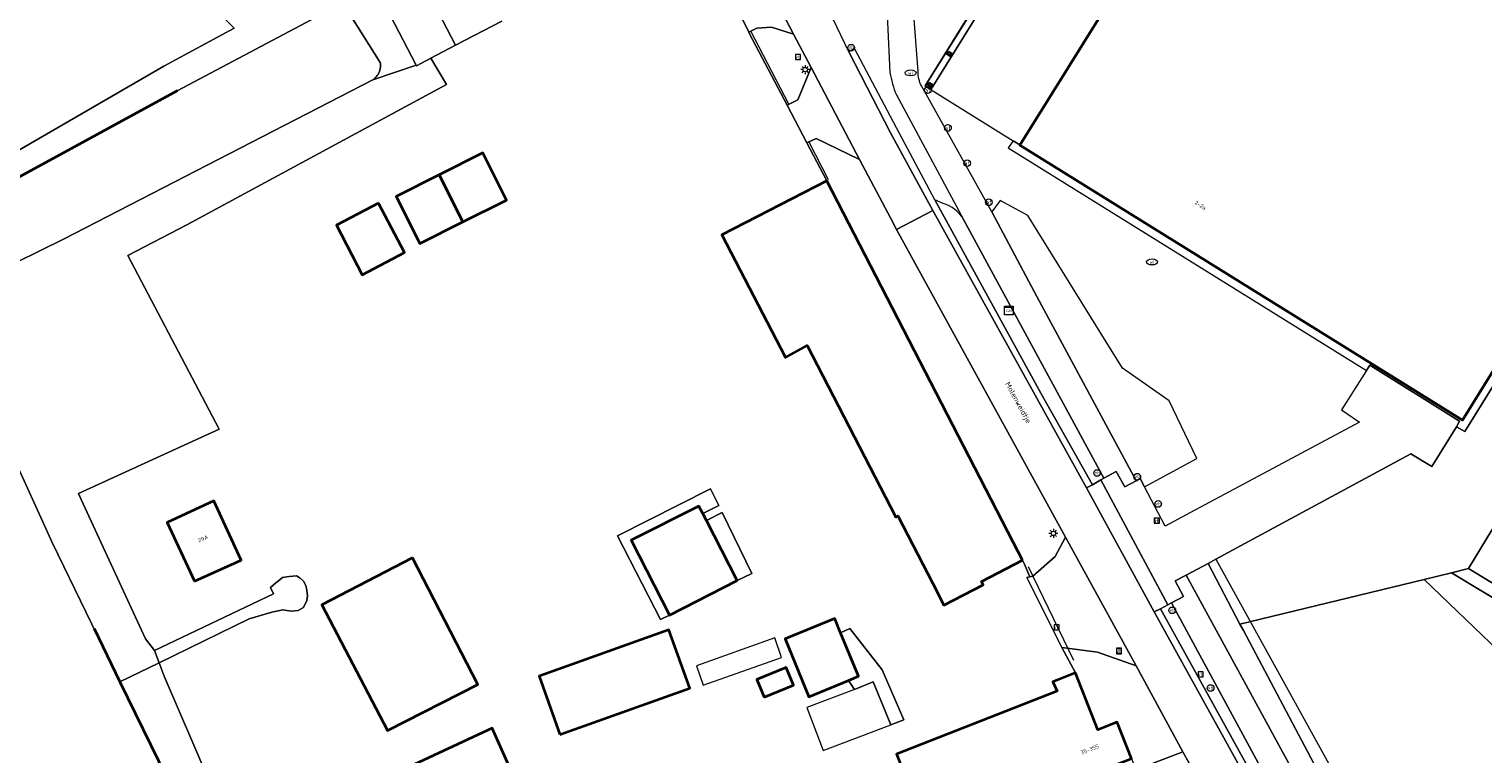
# Model space of a CAD drawing. Header units: metres. Extents: x 108651 to 109770, y 520801 to 521818.
# Tile 14 of 66: x 109047 to 109212, y 521052 to 521134. Entities that reach past the tile are written whole.
import ezdxf
from ezdxf.enums import TextEntityAlignment as Align

# ---------------------------------------------------------------- set-up
doc = ezdxf.new("R2010")
doc.units = ezdxf.units.M
for name, color, linetype, lineweight in [('B-WE-GK-BESCHOEIING-G', 253, 'OB-BESCHOEIING-BLOK', 35), ('B-WE-GR-BEPLANTING_CULTUUR_BOSPLANTSOEN-GV', 253, 'Continuous', 18), ('B-WE-GR-BEPLANTING_CULTUUR_HEESTERS-GV', 253, 'Continuous', 18), ('B-WE-GR-BEPLANTING_CULTUUR_ROOS-GV', 253, 'Continuous', 18), ('B-WE-GR-GRAS-GV', 253, 'Continuous', 13), ('B-WE-IE-MEUBILAIR_WEGMEUBILAIR-S', 253, 'Continuous', 25), ('B-WE-IE-TERREINAFSCHEIDING_KUNSTMATIG_HEKWERK-G', 253, 'IE-TERREINAFSCHEIDING_KUNSTMATIG-SO', 18), ('B-WE-KL-DATA-S', 253, 'Continuous', 25), ('B-WE-KL-ET_LS_OV_LICHTMAST-S', 253, 'Continuous', 25), ('B-WE-KL-WATER-S', 253, 'Continuous', 25), ('B-WE-OG-BEBOUWING-GV', 253, 'Continuous', 35), ('B-WE-OG-BEBOUWING-T18', 253, 'Continuous', 18), ('B-WE-OG-BEBOUWING_OVERBOUWING-GV', 253, 'Continuous', 18), ('B-WE-OG-BEBOUWING_SCHUUR-GV', 253, 'Continuous', 35), ('B-WE-OG-TERREIN_CULTUURSCHEIDING-GV', 253, 'Continuous', 18), ('B-WE-OG-TERREIN_ERF-GV', 253, 'Continuous', 18), ('B-WE-OG-TOPOGRAFIE-T18', 253, 'Continuous', 18), ('B-WE-OG-WATER_SLOOT-GV', 253, 'Continuous', 18), ('B-WE-OG-WEG-GV', 253, 'Continuous', 18), ('B-WE-VH-KANTVERHARDING-G', 253, 'Continuous', 18), ('B-WE-VH-VERHARDING_ASFALT-GV', 253, 'Continuous', 18), ('B-WE-VH-VERHARDING_BEDRIJFSVLOERPLAAT-GV', 253, 'Continuous', 18), ('B-WE-VH-VERHARDING_BETON-GV', 253, 'Continuous', 18), ('B-WE-VH-VERHARDING_BETONSTRAATSTEEN-GV', 253, 'Continuous', 18), ('B-WE-VH-VERHARDING_STRAATBAKSTEEN-GV', 253, 'Continuous', 18), ('B-WE-VW-AFSLUITPAAL-S', 253, 'Continuous', 25)]:
    doc.layers.add(name, color=color, linetype=linetype, lineweight=lineweight)
doc.styles.add('NLCS-ISO', font='NLCS-ISO.ttf')
doc.styles.add('NLCS-ISO-M250-T18', font='NLCS-ISO.ttf', dxfattribs={"height": 0.45})
doc.linetypes.add('IE-TERREINAFSCHEIDING_KUNSTMATIG-SO', pattern='A,4,[82,NLCS.SHX,S=0.75,R=90,X=0,Y=0],4,-2', length=10)
doc.linetypes.add('OB-BESCHOEIING-BLOK', pattern='A,6,-1,[152,NLCS.SHX,S=2,R=0,X=-1,Y=0]', length=7)

# ---------------------------------------------------------------- blocks, each defined once
blk = doc.blocks.new('SIE-WEG_VERKEERSBORD-SO')
at = {"color": 0, "linetype": 'ByBlock', "lineweight": 18}
blk.add_lwpolyline([(-1.125, -1.125), (1.125, -1.125), (1.125, 1.125), (-1.125, 1.125)], close=True, dxfattribs=at)
at = {"color": 0, "linetype": 'ByBlock', "lineweight": 18, "style": 'NLCS-ISO'}
blk.add_text('vb', height=1.5, dxfattribs=at).set_placement((0, 0), align=Align.MIDDLE_CENTER)
blk = doc.blocks.new('SKL-DATA_SIGNAAL_CAIKAST-SO')
at = {"color": 0, "linetype": 'ByBlock', "lineweight": 18}
for points in [[(-2, 2), (2, 2), (2, 1.68), (-2, 1.68)], [(-2, 1.52), (2, 1.52), (2, -2), (-2, -2)]]:
    blk.add_lwpolyline(points, close=True, dxfattribs=at)
at = {"color": 0, "linetype": 'ByBlock', "lineweight": 18, "style": 'NLCS-ISO'}
blk.add_text('cai', height=1.5, dxfattribs=at).set_placement((0, 0), align=Align.MIDDLE_CENTER)
blk = doc.blocks.new('SKL-ET_OV_LICHTMAST-SO')
at = {"color": 0, "linetype": 'ByBlock', "lineweight": 18}
for points in [[(-1.25, 0), (-2, 0)], [(-1.41, 1.41), (-0.88, 0.88)], [(0, 2), (0, 1.25)], [(0.88, 0.88), (1.41, 1.41)], [(2, 0), (1.25, 0)], [(-1.41, -1.41), (-0.88, -0.88)], [(0, -1.25), (0, -2)], [(0.88, -0.88), (1.41, -1.41)]]:
    blk.add_lwpolyline(points, dxfattribs=at)
blk.add_circle((0, 0), 1, dxfattribs=at)
blk = doc.blocks.new('SIE-WEG_PAAL_VERKEERSBORD-SO')
at = {"color": 0, "linetype": 'ByBlock', "lineweight": 18}
blk.add_circle((0, 0), 1.5, dxfattribs=at)
at = {"color": 0, "linetype": 'ByBlock', "lineweight": 18, "style": 'NLCS-ISO'}
blk.add_text('vb', height=1.5, dxfattribs=at).set_placement((0, 0.13), align=Align.MIDDLE_CENTER)
blk = doc.blocks.new('SVW-AFSLUITPAAL-SO')
at = {"lineweight": 18}
blk.add_circle((0, 0), 1.5, dxfattribs=at)
at = {"lineweight": 18, "style": 'NLCS-ISO'}
blk.add_text('af', height=1.8, dxfattribs=at).set_placement((0, 0), align=Align.MIDDLE_CENTER)
blk = doc.blocks.new('SKL-WATER_WATERLEIDINGPUT-SO')
at = {"color": 0, "linetype": 'ByBlock', "lineweight": 18}
blk.add_ellipse((0, 0), major_axis=(2.5, 0), ratio=0.54, dxfattribs=at)
at = {"color": 0, "linetype": 'ByBlock', "lineweight": 18, "style": 'NLCS-ISO'}
blk.add_text('wl', height=1.5, dxfattribs=at).set_placement((0, 0), align=Align.MIDDLE_CENTER)

msp = doc.modelspace()

# ---------------------------------------------------------------- linework, layer by layer
at = {"layer": 'B-WE-GK-BESCHOEIING-G', "flags": 128}
for points in [[(109064.18, 521127.15), (109045.19, 521116.81)], [(109054.8, 521066.42), (109057.72, 521060.42)], [(109057.72, 521060.42), (109062.94, 521049.7)]]:
    msp.add_lwpolyline(points, dxfattribs=at)
at = {"layer": 'B-WE-GR-BEPLANTING_CULTUUR_BOSPLANTSOEN-GV', "flags": 128}
for points in [[(109091.17, 521130.06), (109086.29, 521128.38), (109051.35, 521110.39), (109040.68, 521105.18), (109040.02, 521102.72), (109039.72, 521100.19), (109040.29, 521097.59), (109050.1, 521076.08), (109057.72, 521060.42), (109062.14, 521062.57), (109061.61, 521063.96), (109060.61, 521065.28), (109053.36, 521080.98), (109053.03, 521081.68), (109068.92, 521088.93), (109058.63, 521108.54), (109065.27, 521112.02), (109094.6, 521127.87), (109092.84, 521130.82), (109091.22, 521129.97)], [(109199.5, 521038.15), (109184.65, 521066.2), (109184.26, 521066.92), (109180.66, 521073.78), (109178.17, 521072.44), (109197.43, 521037.19)]]:
    msp.add_lwpolyline(points, close=True, dxfattribs=at)
at = {"layer": 'B-WE-GR-BEPLANTING_CULTUUR_HEESTERS-GV', "flags": 128}
for points in [[(109173.48, 521082.43), (109179.38, 521085.63), (109176.24, 521092.12), (109170.99, 521095.81), (109160.28, 521113.06), (109157.18, 521114.76), (109156.21, 521113.48), (109161.03, 521104.41), (109172.53, 521083.11), (109172.99, 521083.36)], [(109123.57, 521079.41), (109125.37, 521080.31), (109124.45, 521082.19), (109113.95, 521076.89), (109118.79, 521067.43), (109119.79, 521067.94), (109115.47, 521076.39), (109123.14, 521080.26)], [(109123.98, 521078.62), (109127.46, 521071.84), (109129.11, 521072.64), (109125.75, 521079.52)], [(109140.03, 521060.57), (109140.69, 521059.54), (109142.81, 521060.42), (109144.81, 521055.56), (109146.27, 521056.11), (109143.85, 521061.77), (109140.18, 521066.43), (109139.13, 521065.95), (109141.15, 521061.03)]]:
    msp.add_lwpolyline(points, close=True, dxfattribs=at)
at = {"layer": 'B-WE-GR-BEPLANTING_CULTUUR_ROOS-GV', "flags": 128}
for points in [[(109062.14, 521062.57), (109072.33, 521067.53), (109074.88, 521068.28), (109076.14, 521068.52), (109077.08, 521068.4), (109077.84, 521068.46), (109078.47, 521068.81), (109078.85, 521069.58), (109078.91, 521070.11), (109078.85, 521070.76), (109078.72, 521071.3), (109078.47, 521071.77), (109078.09, 521072.12), (109077.65, 521072.36), (109076.83, 521072.3), (109076.07, 521072.18), (109075.63, 521071.83), (109075.32, 521071.59), (109074.73, 521071.05), (109075.06, 521070.34), (109061.61, 521063.96)], [(109062.14, 521062.57), (109057.72, 521060.42), (109064.05, 521047.41), (109067.82, 521049.24), (109062.73, 521061.04)]]:
    msp.add_lwpolyline(points, close=True, dxfattribs=at)
at = {"layer": 'B-WE-GR-GRAS-GV', "flags": 128}
msp.add_lwpolyline([(109229.96, 521121.39), (109209.66, 521088.66), (109208.72, 521089.2), (109205.92, 521084.74), (109203.56, 521086.14), (109181.54, 521074.26), (109180.66, 521073.78), (109184.26, 521066.92), (109205.07, 521071.97), (109208.16, 521072.72), (109210.08, 521073.19), (109218.1, 521086.4)], dxfattribs=at)
for points in [[(109234.46, 521056.86), (109208.16, 521072.72), (109205.07, 521071.97), (109219.04, 521058.58), (109219.7, 521058.97), (109222.41, 521059.83), (109225.08, 521060.06), (109227.83, 521059.61), (109229.89, 521059), (109234.32, 521056.9)], [(109237.22, 521056.67), (109235.69, 521057.61), (109232.2, 521059.74), (109210.08, 521073.19), (109208.16, 521072.72), (109234.46, 521056.86), (109234.79, 521056.75), (109235.28, 521056.65), (109235.77, 521056.59), (109236.26, 521056.58), (109236.76, 521056.6)], [(109199.5, 521038.15), (109200.38, 521038.21), (109200.54, 521038.79), (109200.76, 521039.35), (109201.02, 521039.89), (109201.33, 521040.41), (109201.69, 521040.89), (109202.08, 521041.34), (109208.13, 521045.5), (109208.76, 521045.92), (109209.36, 521046.4), (109209.9, 521046.93), (109210.39, 521047.51), (109210.83, 521048.14), (109215.22, 521054.8), (109215.8, 521055.66), (109216.45, 521056.45), (109217.18, 521057.19), (109217.96, 521057.86), (109218.81, 521058.45), (109219.04, 521058.58), (109205.07, 521071.97), (109184.26, 521066.92), (109184.65, 521066.2)]]:
    msp.add_lwpolyline(points, close=True, dxfattribs=at)
at = {"layer": 'B-WE-IE-TERREINAFSCHEIDING_KUNSTMATIG_HEKWERK-G', "flags": 128}
for points in [[(109133.3, 521125.63), (109129, 521133.88)], [(109135.55, 521121.37), (109137.75, 521117.14)], [(109181.54, 521074.26), (109201.06, 521038.87)], [(109160.34, 521073.43), (109165.44, 521062.85)]]:
    msp.add_lwpolyline(points, dxfattribs=at)
at = {"layer": 'B-WE-OG-BEBOUWING-GV', "flags": 128}
for points in [[(109195.11, 521174.43), (109182.55, 521182.23), (109180.36, 521178.72), (109171.22, 521164.01), (109159.47, 521145.11), (109170.23, 521138.44), (109159.37, 521121.02), (109209.4, 521089.96), (109228.72, 521121.08), (109225.86, 521122.85), (109246.38, 521155.93), (109207.96, 521179.83), (109201.97, 521170.17), (109201.44, 521169.31), (109198.27, 521171.31), (109198.79, 521172.15)], [(109151.33, 521131.56), (109151.19, 521131.32), (109151.52, 521131.11), (109151.67, 521131.34)], [(109149.14, 521128.03), (109149, 521127.78), (109149.32, 521127.58), (109149.47, 521127.82)], [(109159.68, 521074.15), (109158.63, 521076.18), (109137.59, 521117), (109125.73, 521110.88), (109132.91, 521097.03), (109135.37, 521098.39), (109145.36, 521079.01), (109145.62, 521079.14), (109149.56, 521071.5), (109150.81, 521069.08), (109155.24, 521071.37), (109155.04, 521071.75)], [(109066.14, 521071.76), (109071.43, 521074.14), (109068.34, 521080.84), (109063.04, 521078.39)], [(109123.57, 521079.41), (109123.14, 521080.26), (109115.47, 521076.39), (109119.79, 521067.94), (109127.46, 521071.84), (109123.98, 521078.62)], [(109090.78, 521074.42), (109080.53, 521069.09), (109087.95, 521054.9), (109098.15, 521060.1)], [(109140.03, 521060.57), (109141.15, 521061.03), (109139.13, 521065.95), (109138.47, 521067.57), (109132.87, 521065.26), (109135.55, 521058.73)], [(109107.43, 521054.45), (109122.09, 521059.68), (109119.74, 521066.27), (109105.08, 521061.04)], [(109130.49, 521058.67), (109133.81, 521060.04), (109132.99, 521062.04), (109129.66, 521060.67)], [(109171.99, 521051.74), (109170.38, 521055.84), (109168.19, 521054.99), (109165.68, 521061.42), (109163.59, 521060.58), (109163.13, 521060.4), (109163.61, 521059.36), (109145.46, 521052.23), (109148.83, 521043.79), (109162.48, 521049.16), (109165.37, 521041.69), (109171.37, 521044.02), (109168.84, 521050.51)], [(109089.82, 521050.54), (109095.18, 521038.08), (109101.19, 521040.63), (109098.62, 521046.19), (109100.84, 521047.2), (109100.37, 521048.28), (109102.41, 521049.25), (109099.76, 521055.16)]]:
    msp.add_lwpolyline(points, close=True, dxfattribs=at)
at = {"layer": 'B-WE-OG-BEBOUWING_OVERBOUWING-GV', "flags": 128}
for points in [[(109131.69, 521065.39), (109122.84, 521062.23), (109123.63, 521060.02), (109132.48, 521063.17)], [(109144.81, 521055.56), (109142.81, 521060.42), (109140.69, 521059.54), (109135.32, 521057.51), (109137.16, 521052.66)]]:
    msp.add_lwpolyline(points, close=True, dxfattribs=at)
at = {"layer": 'B-WE-OG-BEBOUWING_SCHUUR-GV', "flags": 128}
for points in [[(109096.46, 521112.34), (109101.39, 521114.81), (109098.73, 521120.13), (109093.8, 521117.66)], [(109096.46, 521112.34), (109093.8, 521117.66), (109088.93, 521115.22), (109091.59, 521109.91)], [(109086.95, 521114.47), (109082.17, 521111.97), (109085.1, 521106.37), (109089.88, 521108.88)]]:
    msp.add_lwpolyline(points, close=True, dxfattribs=at)
at = {"layer": 'B-WE-OG-TERREIN_CULTUURSCHEIDING-GV', "flags": 128}
for points in [[(109046.1, 521120.32), (109062.69, 521129.93), (109070.61, 521134.24), (109059.26, 521145.82), (109060.94, 521147.63), (109058.18, 521150.17), (109057.44, 521149.29), (109057.09, 521148.86), (109056.16, 521147.71), (109054.6, 521145.53), (109053.21, 521143.76), (109051.57, 521142.21), (109049.73, 521140.92), (109047.77, 521139.74), (109045.64, 521138.91)], [(109083.28, 521136.45), (109087.12, 521130.34), (109087.14, 521130.16), (109087.15, 521129.99), (109087.14, 521129.82), (109087.12, 521129.65), (109087.08, 521129.48), (109087.03, 521129.32), (109086.96, 521129.16), (109086.88, 521129), (109086.79, 521128.86), (109086.68, 521128.72), (109086.56, 521128.6), (109086.43, 521128.48), (109086.29, 521128.38), (109091.17, 521130.06), (109084.91, 521142.16)], [(109045.19, 521116.81), (109064.18, 521127.15), (109081.89, 521136.52)], [(109070.61, 521134.24), (109062.69, 521129.93), (109046.1, 521120.32)]]:
    msp.add_lwpolyline(points, dxfattribs=at)
for points in [[(109128.76, 521133.76), (109128.85, 521133.57), (109133.09, 521125.53), (109134.31, 521126.11), (109135.82, 521129.78), (109133.83, 521133.55), (109131.34, 521134.34), (109129.66, 521134.23)], [(109159.68, 521074.15), (109159.88, 521073.76), (109160.52, 521072.26), (109160.87, 521072.33), (109163.38, 521074.56), (109164.53, 521076.75), (109145.47, 521111.49), (109144.8, 521112.72), (109141.28, 521119.4), (109136.36, 521121.77), (109135.34, 521121.26), (109137.59, 521117), (109158.63, 521076.18)], [(109164.13, 521064.28), (109165.68, 521061.42), (109168.19, 521054.99), (109170.38, 521055.84), (109171.99, 521051.74), (109172.48, 521050.47), (109177.82, 521052.52), (109172.53, 521062.22), (109168.18, 521063.77)]]:
    msp.add_lwpolyline(points, close=True, dxfattribs=at)
at = {"layer": 'B-WE-OG-TERREIN_ERF-GV', "flags": 128}
for points in [[(109145.46, 521052.23), (109163.61, 521059.36), (109163.13, 521060.4), (109163.59, 521060.58), (109165.68, 521061.42), (109164.13, 521064.28), (109160.16, 521072.2), (109160.52, 521072.26), (109159.88, 521073.76), (109159.68, 521074.15), (109155.04, 521071.75), (109155.24, 521071.37), (109150.81, 521069.08), (109149.56, 521071.5), (109145.62, 521079.14), (109145.36, 521079.01), (109135.37, 521098.39), (109132.91, 521097.03), (109125.73, 521110.88), (109137.59, 521117), (109135.34, 521121.26), (109133.09, 521125.53), (109128.85, 521133.57), (109128.76, 521133.76), (109127.34, 521136.69)], [(109100.86, 521135.01), (109095.65, 521132.29), (109092.84, 521130.82), (109094.6, 521127.87), (109065.27, 521112.02), (109058.63, 521108.54), (109068.92, 521088.93), (109053.03, 521081.68), (109053.36, 521080.98), (109060.61, 521065.28), (109061.61, 521063.96), (109075.06, 521070.34), (109074.73, 521071.05), (109075.32, 521071.59), (109075.63, 521071.83), (109076.07, 521072.18), (109076.83, 521072.3), (109077.65, 521072.36), (109078.09, 521072.12), (109078.47, 521071.77), (109078.72, 521071.3), (109078.85, 521070.76), (109078.91, 521070.11), (109078.85, 521069.58), (109078.47, 521068.81), (109077.84, 521068.46), (109077.08, 521068.4), (109076.14, 521068.52), (109074.88, 521068.28), (109072.33, 521067.53), (109062.14, 521062.57), (109062.73, 521061.04), (109067.82, 521049.24)]]:
    msp.add_lwpolyline(points, dxfattribs=at)
for points in [[(109240.05, 521076.7), (109235.03, 521079.75), (109232.47, 521081.31), (109230.12, 521082.73), (109219.71, 521089.08), (109218.1, 521086.4), (109210.08, 521073.19), (109232.2, 521059.74), (109235.69, 521057.61), (109245.36, 521073.54), (109241.59, 521075.75)], [(109123.98, 521078.62), (109125.75, 521079.52), (109129.11, 521072.64), (109127.46, 521071.84), (109119.79, 521067.94), (109118.79, 521067.43), (109113.95, 521076.89), (109124.45, 521082.19), (109125.37, 521080.31), (109123.57, 521079.41)], [(109066.14, 521071.76), (109063.04, 521078.39), (109068.34, 521080.84), (109071.43, 521074.14)], [(109080.53, 521069.09), (109090.78, 521074.42), (109098.15, 521060.1), (109087.95, 521054.9)], [(109140.69, 521059.54), (109140.03, 521060.57), (109135.55, 521058.73), (109132.87, 521065.26), (109138.47, 521067.57), (109139.13, 521065.95), (109140.18, 521066.43), (109143.85, 521061.77), (109146.27, 521056.11), (109144.81, 521055.56), (109142.81, 521060.42)], [(109105.08, 521061.04), (109119.74, 521066.27), (109122.09, 521059.68), (109107.43, 521054.45)], [(109130.49, 521058.67), (109129.66, 521060.67), (109132.99, 521062.04), (109133.81, 521060.04)], [(109095.18, 521038.08), (109089.82, 521050.54), (109099.76, 521055.16), (109102.41, 521049.25), (109100.37, 521048.28), (109100.84, 521047.2), (109098.62, 521046.19), (109101.19, 521040.63)]]:
    msp.add_lwpolyline(points, close=True, dxfattribs=at)
at = {"layer": 'B-WE-OG-WATER_SLOOT-GV', "flags": 128}
for points in [[(109040.68, 521105.18), (109051.35, 521110.39), (109086.29, 521128.38), (109086.43, 521128.48), (109086.56, 521128.6), (109086.68, 521128.72), (109086.79, 521128.86), (109086.88, 521129), (109086.96, 521129.16), (109087.03, 521129.32), (109087.08, 521129.48), (109087.12, 521129.65), (109087.14, 521129.82), (109087.15, 521129.99), (109087.14, 521130.16), (109087.12, 521130.34), (109083.28, 521136.45)], [(109081.89, 521136.52), (109064.18, 521127.15), (109045.19, 521116.81)], [(109064.05, 521047.41), (109057.72, 521060.42), (109050.1, 521076.08), (109040.29, 521097.59)]]:
    msp.add_lwpolyline(points, dxfattribs=at)
at = {"layer": 'B-WE-OG-WEG-GV', "flags": 128}
for points in [[(109150.71, 521114.43), (109149.79, 521114.85), (109161.76, 521093.01), (109167.58, 521082.65), (109168.52, 521083.21), (109168.88, 521083.4), (109153.03, 521112.63)], [(109194.68, 521035.83), (109176.52, 521069.32), (109176.1, 521069.1), (109175.29, 521068.66), (109192.03, 521038.35), (109194.76, 521033.92)]]:
    msp.add_lwpolyline(points, dxfattribs=at)
at = {"layer": 'B-WE-OG-WEG-GV'}
msp.add_lwpolyline([(109153.03, 521112.63, 0.187089), (109150.71, 521114.43)], format="xyb", dxfattribs=at)
at = {"layer": 'B-WE-VH-KANTVERHARDING-G', "flags": 128}
for points in [[(109144.2, 521139.78), (109144.71, 521129.2)], [(109147.89, 521129.34), (109147.37, 521136.22), (109147.25, 521139.86)], [(109145.44, 521126.69), (109153.03, 521112.63), (109168.88, 521083.4), (109170.28, 521084.16), (109171.24, 521082.41), (109172.53, 521083.11), (109161.03, 521104.41), (109156.21, 521113.48), (109148.27, 521127.7)], [(109197.43, 521037.19), (109178.17, 521072.44), (109176.95, 521071.8), (109177.87, 521070.03), (109176.52, 521069.32), (109194.68, 521035.83)]]:
    msp.add_lwpolyline(points, dxfattribs=at)
at = {"layer": 'B-WE-VH-KANTVERHARDING-G'}
for points in [[(109144.71, 521129.2, 0.059944), (109145.44, 521126.69)], [(109148.27, 521127.7, -0.119835), (109147.89, 521129.34)]]:
    msp.add_lwpolyline(points, format="xyb", dxfattribs=at)
at = {"layer": 'B-WE-VH-KANTVERHARDING-G', "flags": 128}
msp.add_lwpolyline([(109178.52, 521051.23), (109177.82, 521052.52), (109172.48, 521050.47), (109173.01, 521049.11)], close=True, dxfattribs=at)
at = {"layer": 'B-WE-VH-VERHARDING_ASFALT-GV', "flags": 128}
for points in [[(109112.03, 521175.42), (109113.01, 521173.55), (109124.16, 521152.18), (109124.58, 521151.39), (109128.67, 521143.5), (109129.76, 521141.39), (109133.83, 521133.55), (109135.82, 521129.78), (109141.28, 521119.4), (109144.8, 521112.72), (109145.47, 521111.49), (109149.56, 521113.63), (109144.76, 521122.4), (109140.06, 521131.56), (109135.96, 521140.13), (109131.91, 521148.5), (109130.88, 521148.99), (109121.69, 521166.67)], [(109080.04, 521162.28), (109095.65, 521132.29), (109100.86, 521135.01)]]:
    msp.add_lwpolyline(points, dxfattribs=at)
msp.add_lwpolyline([(109177.82, 521052.52), (109178.52, 521051.23), (109189.11, 521031.84), (109189.43, 521031.26), (109193.84, 521033.46), (109174.58, 521068.33), (109166.9, 521082.3), (109149.56, 521113.63), (109145.47, 521111.49), (109164.53, 521076.75), (109172.53, 521062.22)], close=True, dxfattribs=at)
at = {"layer": 'B-WE-VH-VERHARDING_BEDRIJFSVLOERPLAAT-GV', "flags": 128}
msp.add_lwpolyline([(109168.88, 521083.4), (109168.52, 521083.21), (109176.1, 521069.1), (109176.52, 521069.32), (109177.87, 521070.03), (109176.95, 521071.8), (109178.17, 521072.44), (109180.66, 521073.78), (109181.54, 521074.26), (109203.56, 521086.14), (109205.92, 521084.74), (109208.72, 521089.2), (109209.07, 521089.83), (109198.93, 521096.16), (109198.55, 521095.57), (109195.73, 521091.12), (109197.76, 521089.73), (109178.65, 521079.51), (109175.82, 521078), (109173.48, 521082.43), (109172.99, 521083.36), (109172.53, 521083.11), (109171.24, 521082.41), (109170.28, 521084.16)], close=True, dxfattribs=at)
at = {"layer": 'B-WE-VH-VERHARDING_BETON-GV', "flags": 128}
for points in [[(109148.71, 521127.72), (109149.38, 521127.33), (109155.62, 521137.42), (109155, 521137.83)], [(109151.33, 521131.56), (109151.67, 521131.34), (109151.52, 521131.11), (109151.19, 521131.32)], [(109149.14, 521128.03), (109149.47, 521127.82), (109149.32, 521127.58), (109149, 521127.78)]]:
    msp.add_lwpolyline(points, close=True, dxfattribs=at)
at = {"layer": 'B-WE-VH-VERHARDING_BETONSTRAATSTEEN-GV', "flags": 128}
for points in [[(109075.68, 521159.97), (109084.91, 521142.16), (109091.17, 521130.06), (109091.22, 521129.97), (109092.84, 521130.82), (109095.65, 521132.29), (109080.04, 521162.28)], [(109155.15, 521138.18), (109148.65, 521127.72), (109158.62, 521121.49), (109159.37, 521121.03), (109159.37, 521121.02), (109170.23, 521138.44), (109159.47, 521145.11)], [(109148.71, 521127.72), (109155, 521137.83), (109155.62, 521137.42), (109149.38, 521127.33)], [(109166.9, 521082.3), (109167.58, 521082.65), (109161.76, 521093.01), (109149.79, 521114.85), (109145.45, 521122.95), (109140.72, 521131.91), (109140.06, 521131.56), (109144.76, 521122.4), (109149.56, 521113.63)], [(109135.34, 521121.26), (109136.36, 521121.77), (109141.28, 521119.4), (109135.82, 521129.78), (109134.31, 521126.11), (109133.09, 521125.53)], [(109164.13, 521064.28), (109168.18, 521063.77), (109172.53, 521062.22), (109164.53, 521076.75), (109163.38, 521074.56), (109160.87, 521072.33), (109160.52, 521072.26), (109160.16, 521072.2)], [(109194.76, 521033.92), (109192.03, 521038.35), (109175.29, 521068.66), (109174.58, 521068.33), (109193.84, 521033.46)]]:
    msp.add_lwpolyline(points, close=True, dxfattribs=at)
msp.add_lwpolyline([(109246.38, 521155.93), (109225.86, 521122.85), (109228.72, 521121.08), (109209.4, 521089.96), (109159.37, 521121.02), (109159.37, 521121.03), (109158.62, 521121.49), (109158.08, 521120.69), (109198.55, 521095.57), (109198.93, 521096.16), (109209.07, 521089.83), (109208.72, 521089.2), (109209.66, 521088.66), (109229.96, 521121.39), (109227.11, 521123.15), (109227.5, 521123.77), (109229.48, 521126.97), (109246.54, 521154.48)], dxfattribs=at)
at = {"layer": 'B-WE-VH-VERHARDING_STRAATBAKSTEEN-GV', "flags": 128}
for points in [[(109129.76, 521141.39), (109128.58, 521138.81), (109128.16, 521137.08), (109127.34, 521136.69), (109128.76, 521133.76), (109129.66, 521134.23), (109131.34, 521134.34), (109133.83, 521133.55)], [(109175.29, 521068.66), (109176.1, 521069.1), (109168.52, 521083.21), (109167.58, 521082.65), (109166.9, 521082.3), (109174.58, 521068.33)]]:
    msp.add_lwpolyline(points, close=True, dxfattribs=at)

# ---------------------------------------------------------------- block references
at = {"layer": 'B-WE-IE-MEUBILAIR_WEGMEUBILAIR-S', "xscale": 0.25, "yscale": 0.25, "zscale": 0.25}
for name, p in [('SIE-WEG_PAAL_VERKEERSBORD-SO', (109140.34, 521132.02)), ('SIE-WEG_VERKEERSBORD-SO', (109134.32, 521130.98)), ('SIE-WEG_VERKEERSBORD-SO', (109134.33, 521130.98)), ('SIE-WEG_PAAL_VERKEERSBORD-SO', (109168.13, 521083.99)), ('SIE-WEG_PAAL_VERKEERSBORD-SO', (109172.66, 521083.57)), ('SIE-WEG_PAAL_VERKEERSBORD-SO', (109175.01, 521080.49)), ('SIE-WEG_VERKEERSBORD-SO', (109174.85, 521078.6)), ('SIE-WEG_VERKEERSBORD-SO', (109174.87, 521078.6)), ('SIE-WEG_PAAL_VERKEERSBORD-SO', (109176.61, 521068.48)), ('SIE-WEG_VERKEERSBORD-SO', (109163.54, 521066.55)), ('SIE-WEG_VERKEERSBORD-SO', (109170.58, 521063.93)), ('SIE-WEG_VERKEERSBORD-SO', (109170.59, 521063.86)), ('SIE-WEG_VERKEERSBORD-SO', (109179.81, 521061.26)), ('SIE-WEG_PAAL_VERKEERSBORD-SO', (109180.94, 521059.71))]:
    msp.add_blockref(name, p, dxfattribs=at)
at = {"layer": 'B-WE-KL-DATA-S', "xscale": 0.25, "yscale": 0.25, "zscale": 0.25}
msp.add_blockref('SKL-DATA_SIGNAAL_CAIKAST-SO', (109158.15, 521102.34), dxfattribs=at)
at = {"layer": 'B-WE-KL-ET_LS_OV_LICHTMAST-S', "xscale": 0.25, "yscale": 0.25, "zscale": 0.25}
for p in [(109135.13, 521129.54), (109163.18, 521077.17)]:
    msp.add_blockref('SKL-ET_OV_LICHTMAST-SO', p, dxfattribs=at)
at = {"layer": 'B-WE-KL-WATER-S', "xscale": 0.25, "yscale": 0.25, "zscale": 0.25}
for p in [(109147.04, 521129.17), (109174.32, 521107.82)]:
    msp.add_blockref('SKL-WATER_WATERLEIDINGPUT-SO', p, dxfattribs=at)
at = {"layer": 'B-WE-VW-AFSLUITPAAL-S', "xscale": 0.25, "yscale": 0.25, "zscale": 0.25}
for p in [(109149, 521127.21), (109151.27, 521122.95), (109153.44, 521118.97), (109155.89, 521114.56)]:
    msp.add_blockref('SVW-AFSLUITPAAL-SO', p, dxfattribs=at)

# ---------------------------------------------------------------- texts
at = {"layer": 'B-WE-OG-BEBOUWING-T18', "style": 'NLCS-ISO-M250-T18'}
for s, rotation, p in [('2-2a', 328.2, (109179.79, 521114.23)), ('29A', 24.2, (109067.11, 521076.58)), ('35-35S', 21.4, (109167.29, 521052.78))]:
    msp.add_text(s, height=0.45, rotation=rotation, dxfattribs=at).set_placement(p, align=Align.MIDDLE)
at = {"layer": 'B-WE-OG-TOPOGRAFIE-T18', "style": 'NLCS-ISO-M250-T18'}
msp.add_text('Molenweidtje', height=0.6, rotation=298.7, dxfattribs=at).set_placement((109159.13, 521091.9), align=Align.MIDDLE)

doc.saveas('drawing.dxf')
